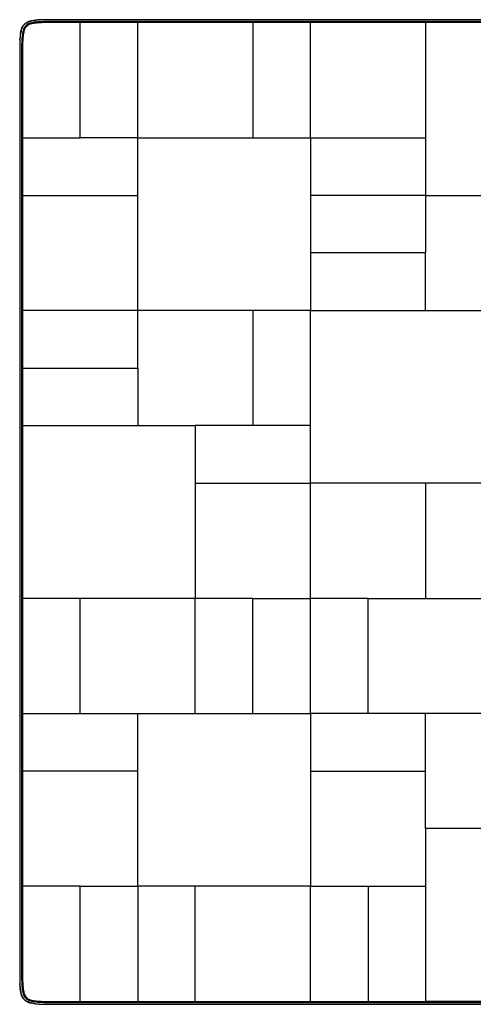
# Model space of a CAD drawing. Header units: millimetres. Extents: x -80 to 71, y -71 to 80.
# Tile 1 of 2: x -80 to -10, y -71 to 80. Entities that reach past the tile are written whole.
import ezdxf

# ---------------------------------------------------------------- set-up
doc = ezdxf.new("R2010")
doc.units = ezdxf.units.MM
doc.header["$MEASUREMENT"] = 0
doc.layers.add('Default', color=7, linetype='Continuous', true_color=0x000000)

msp = doc.modelspace()

# ---------------------------------------------------------------- linework, layer by layer
at = {"layer": 'Default'}
for points, knots in [([(-78.93, 78.95), (-78.99, 78.88), (-79.11, 78.75), (-79.25, 78.51), (-79.37, 78.23), (-79.46, 77.88), (-79.54, 77.46), (-79.62, 76.79), (-79.65, 76.27), (-79.65, 75.92)], [0, 0, 0, 0, 2.696828, 5.383037, 8.386721, 11.756834, 16.118817, 21.293929, 31.839093, 31.839093, 31.839093, 31.839093]), ([(-79.41, 78.07), (-79.41, 78.08), (-79.4, 78.1), (-79.39, 78.15), (-79.37, 78.2), (-79.35, 78.25), (-79.34, 78.28), (-79.34, 78.3), (-79.33, 78.32)], [0, 0, 0, 0, 0.385343, 0.729224, 1.418411, 2.108426, 2.44137, 2.60919, 2.60919, 2.60919, 2.60919]), ([(-78.72, 78.73), (-78.77, 78.68), (-78.87, 78.56), (-79, 78.35), (-79.1, 78.09), (-79.18, 77.77), (-79.25, 77.37), (-79.32, 76.75), (-79.35, 76.25), (-79.35, 75.92)], [0, 0, 0, 0, 2.311938, 4.662231, 7.394641, 10.514294, 14.554528, 19.529462, 29.473805, 29.473805, 29.473805, 29.473805]), ([(-78.69, 78.7), (-78.74, 78.65), (-78.85, 78.52), (-78.98, 78.3), (-79.08, 78.04), (-79.17, 77.71), (-79.25, 77.31), (-79.32, 76.66), (-79.35, 76.16), (-79.35, 75.82)], [0, 0, 0, 0, 2.403963, 4.904005, 7.586338, 10.849801, 15.074402, 19.999695, 30.262213, 30.262213, 30.262213, 30.262213]), ([(-79.34, 78.27), (-79.34, 78.28), (-79.34, 78.28), (-79.34, 78.29), (-79.34, 78.3), (-79.33, 78.31), (-79.33, 78.31)], [150.8514054, 150.8514054, 150.8514054, 150.8514054, 151.0130975, 151.0130975, 151.0130975, 151.3008294, 151.3008294, 151.3008294, 151.3008294]), ([(-79.33, 78.32), (-79.33, 78.32), (-79.33, 78.32), (-79.33, 78.32), (-79.33, 78.32), (-79.33, 78.32), (-79.27, 78.43), (-79.21, 78.55), (-79.16, 78.66)], [17.649692, 17.649692, 17.649692, 17.649692, 17.650699, 17.650699, 17.666752, 17.666752, 17.666752, 18.66117, 18.66117, 18.66117, 18.66117]), ([(-79.31, 78.37), (-79.27, 78.47), (-79.22, 78.57), (-79.16, 78.66), (-79.16, 78.66), (-79.16, 78.66), (-79.15, 78.66)], [151.86552, 151.86552, 151.86552, 151.86552, 155.205962, 155.205962, 155.205962, 155.226387, 155.226387, 155.226387, 155.226387]), ([(-78.61, 78.63), (-78.66, 78.58), (-78.75, 78.47), (-78.87, 78.27), (-78.96, 78.02), (-79.04, 77.71), (-79.1, 77.33), (-79.16, 76.88), (-79.19, 76.4), (-79.2, 76.07), (-79.2, 75.92)], [0, 0, 0, 0, 2.13748, 4.28278, 6.862454, 10.019009, 13.775502, 18.487509, 23.575454, 28.291156, 28.291156, 28.291156, 28.291156]), ([(-75.95, 79.65), (-76.12, 79.65), (-76.47, 79.64), (-76.99, 79.6), (-77.47, 79.54), (-77.89, 79.47), (-78.22, 79.38), (-78.49, 79.26), (-78.73, 79.12), (-78.86, 79.01), (-78.93, 78.95)], [0, 0, 0, 0, 5.064607, 10.499221, 15.539776, 19.717851, 23.055535, 25.904837, 28.55713, 31.236686, 31.236686, 31.236686, 31.236686]), ([(-75.95, 79.35), (-76.11, 79.35), (-76.44, 79.34), (-76.92, 79.31), (-77.37, 79.26), (-77.76, 79.19), (-78.08, 79.11), (-78.33, 79.01), (-78.54, 78.89), (-78.66, 78.79), (-78.72, 78.73)], [0, 0, 0, 0, 4.693801, 9.74383, 14.438679, 18.499322, 21.571491, 24.180529, 26.572156, 28.889628, 28.889628, 28.889628, 28.889628]), ([(-75.85, 79.35), (-76.02, 79.35), (-76.36, 79.34), (-76.85, 79.31), (-77.31, 79.25), (-77.71, 79.18), (-78.03, 79.09), (-78.29, 78.99), (-78.51, 78.86), (-78.63, 78.76), (-78.69, 78.7)], [0, 0, 0, 0, 4.980508, 10.052043, 14.862432, 18.99382, 22.192932, 24.82987, 27.295649, 29.671961, 29.671961, 29.671961, 29.671961]), ([(-75.95, 79.2), (-76.19, 79.2), (-76.66, 79.18), (-77.26, 79.12), (-77.72, 79.04), (-78.06, 78.96), (-78.36, 78.83), (-78.53, 78.7), (-78.61, 78.63)], [-27.76642, -27.76642, -27.76642, -27.76642, -20.824815, -13.88321, -10.412408, -6.941605, -3.470803, 0, 0, 0, 0]), ([(-78.36, 79.32), (-78.36, 79.32), (-78.36, 79.32), (-78.35, 79.32), (-78.35, 79.32), (-78.35, 79.32), (-78.35, 79.32), (-78.33, 79.33), (-78.31, 79.34), (-78.29, 79.34)], [0, 0, 0, 0, 9.096927, 9.096927, 9.096927, 10.710268, 10.710268, 10.710268, 11.044296, 11.044296, 11.044296, 11.044296]), ([(-78.29, 79.34), (-78.28, 79.35), (-78.28, 79.35), (-78.27, 79.35), (-78.26, 79.35), (-78.26, 79.35), (-78.26, 79.36)], [7.5572017, 7.5572017, 7.5572017, 7.5572017, 7.8449336, 7.8449336, 7.8449336, 7.9021187, 7.9021187, 7.9021187, 7.9021187]), ([(-79.65, -67.15), (-79.65, -67.32), (-79.64, -67.67), (-79.6, -68.19), (-79.54, -68.67), (-79.47, -69.09), (-79.38, -69.42), (-79.26, -69.69), (-79.12, -69.93), (-79.01, -70.06), (-78.95, -70.13)], [0, 0, 0, 0, 5.064607, 10.499221, 15.539776, 19.717851, 23.055535, 25.904837, 28.55713, 31.236686, 31.236686, 31.236686, 31.236686]), ([(-79.35, -67.05), (-79.35, -67.22), (-79.34, -67.56), (-79.31, -68.05), (-79.25, -68.51), (-79.18, -68.91), (-79.09, -69.23), (-78.99, -69.49), (-78.86, -69.71), (-78.76, -69.83), (-78.7, -69.89)], [0, 0, 0, 0, 4.980508, 10.052043, 14.862432, 18.99382, 22.192932, 24.82987, 27.295649, 29.671961, 29.671961, 29.671961, 29.671961]), ([(-79.35, -67.15), (-79.35, -67.31), (-79.34, -67.64), (-79.31, -68.12), (-79.26, -68.57), (-79.19, -68.96), (-79.11, -69.28), (-79.01, -69.53), (-78.89, -69.74), (-78.79, -69.86), (-78.73, -69.92)], [0, 0, 0, 0, 4.693801, 9.74383, 14.438679, 18.499322, 21.571491, 24.180529, 26.572156, 28.889628, 28.889628, 28.889628, 28.889628]), ([(-79.2, -67.15), (-79.2, -67.39), (-79.18, -67.86), (-79.12, -68.46), (-79.04, -68.92), (-78.96, -69.26), (-78.83, -69.56), (-78.7, -69.73), (-78.63, -69.81)], [-27.76642, -27.76642, -27.76642, -27.76642, -20.824815, -13.88321, -10.412408, -6.941605, -3.470803, 0, 0, 0, 0]), ([(-79.34, -69.49), (-79.35, -69.48), (-79.35, -69.48), (-79.35, -69.47), (-79.35, -69.46), (-79.35, -69.46), (-79.36, -69.46)], [7.5572017, 7.5572017, 7.5572017, 7.5572017, 7.8449336, 7.8449336, 7.8449336, 7.9021187, 7.9021187, 7.9021187, 7.9021187]), ([(-79.32, -69.56), (-79.32, -69.56), (-79.32, -69.56), (-79.32, -69.55), (-79.32, -69.55), (-79.32, -69.55), (-79.32, -69.55), (-79.33, -69.53), (-79.34, -69.51), (-79.34, -69.49)], [0, 0, 0, 0, 9.096927, 9.096927, 9.096927, 10.710268, 10.710268, 10.710268, 11.044296, 11.044296, 11.044296, 11.044296]), ([(-78.95, -70.13), (-78.88, -70.19), (-78.75, -70.31), (-78.51, -70.45), (-78.23, -70.57), (-77.88, -70.66), (-77.46, -70.74), (-76.79, -70.82), (-76.27, -70.85), (-75.92, -70.85)], [0, 0, 0, 0, 2.696828, 5.383037, 8.386721, 11.756834, 16.118817, 21.293929, 31.839093, 31.839093, 31.839093, 31.839093]), ([(-78.73, -69.92), (-78.68, -69.97), (-78.56, -70.07), (-78.35, -70.2), (-78.09, -70.3), (-77.77, -70.38), (-77.37, -70.45), (-76.75, -70.52), (-76.25, -70.55), (-75.92, -70.55)], [0, 0, 0, 0, 2.311938, 4.662231, 7.394641, 10.514294, 14.554528, 19.529462, 29.473805, 29.473805, 29.473805, 29.473805]), ([(-78.7, -69.89), (-78.65, -69.94), (-78.52, -70.05), (-78.3, -70.18), (-78.04, -70.28), (-77.71, -70.37), (-77.31, -70.45), (-76.66, -70.52), (-76.16, -70.55), (-75.82, -70.55)], [0, 0, 0, 0, 2.403963, 4.904005, 7.586338, 10.849801, 15.074402, 19.999695, 30.262213, 30.262213, 30.262213, 30.262213]), ([(-78.37, -70.51), (-78.47, -70.47), (-78.57, -70.42), (-78.66, -70.36), (-78.66, -70.36), (-78.66, -70.36), (-78.66, -70.35)], [151.86552, 151.86552, 151.86552, 151.86552, 155.205962, 155.205962, 155.205962, 155.226387, 155.226387, 155.226387, 155.226387]), ([(-78.32, -70.53), (-78.32, -70.53), (-78.32, -70.53), (-78.32, -70.53), (-78.32, -70.53), (-78.32, -70.53), (-78.43, -70.47), (-78.55, -70.41), (-78.66, -70.36)], [17.649692, 17.649692, 17.649692, 17.649692, 17.650699, 17.650699, 17.666752, 17.666752, 17.666752, 18.66117, 18.66117, 18.66117, 18.66117]), ([(-78.63, -69.81), (-78.58, -69.86), (-78.47, -69.95), (-78.27, -70.07), (-78.02, -70.16), (-77.71, -70.24), (-77.33, -70.3), (-76.88, -70.36), (-76.4, -70.39), (-76.07, -70.4), (-75.92, -70.4)], [0, 0, 0, 0, 2.13748, 4.28278, 6.862454, 10.019009, 13.775502, 18.487509, 23.575454, 28.291156, 28.291156, 28.291156, 28.291156]), ([(-78.07, -70.61), (-78.08, -70.61), (-78.1, -70.6), (-78.15, -70.59), (-78.2, -70.57), (-78.25, -70.55), (-78.28, -70.54), (-78.3, -70.54), (-78.32, -70.53)], [0, 0, 0, 0, 0.385343, 0.729224, 1.418411, 2.108426, 2.44137, 2.60919, 2.60919, 2.60919, 2.60919]), ([(-78.27, -70.54), (-78.28, -70.54), (-78.28, -70.54), (-78.29, -70.54), (-78.3, -70.54), (-78.31, -70.53), (-78.31, -70.53)], [150.8514054, 150.8514054, 150.8514054, 150.8514054, 151.0130975, 151.0130975, 151.0130975, 151.3008294, 151.3008294, 151.3008294, 151.3008294])]:
    msp.add_open_spline(points, degree=3, knots=knots, dxfattribs=at)
for points, degree in [([(-79.33, 78.3), (-79.33, 78.31), (-79.33, 78.32), (-79.32, 78.33)], 3), ([(-79.32, 78.33), (-79.32, 78.33), (-79.32, 78.32), (-79.33, 78.32)], 3), ([(-79.32, 78.34), (-79.31, 78.35), (-79.31, 78.37), (-79.31, 78.38)], 3), ([(-79.32, 78.34), (-79.31, 78.35), (-79.31, 78.36), (-79.31, 78.37)], 3), ([(-79.32, 78.33), (-79.32, 78.33), (-79.32, 78.34), (-79.32, 78.34)], 3), ([(-79.32, 78.34), (-79.32, 78.34), (-79.32, 78.34)], 2), ([(-79.15, 78.67), (-79.15, 78.67), (-79.15, 78.67), (-79.16, 78.66)], 3), ([(-79.13, 78.7), (-79.13, 78.71), (-79.12, 78.72), (-79.12, 78.72)], 3), ([(-79.12, 78.72), (-79.12, 78.73), (-79.11, 78.73), (-79.11, 78.73)], 3), ([(-79.11, 78.73), (-79.11, 78.74), (-79.11, 78.74)], 2), ([(-78.72, 79.13), (-78.71, 79.13), (-78.71, 79.14), (-78.7, 79.14)], 3), ([(-78.71, 79.13), (-78.72, 79.13), (-78.72, 79.13)], 2), ([(-78.7, 79.14), (-78.71, 79.13), (-78.71, 79.13), (-78.71, 79.13)], 3), ([(-78.69, 79.15), (-78.69, 79.14), (-78.7, 79.14), (-78.7, 79.14)], 3), ([(-78.62, 79.19), (-78.62, 79.18), (-78.63, 79.18), (-78.63, 79.18)], 3), ([(-78.6, 79.2), (-78.61, 79.19), (-78.61, 79.19), (-78.62, 79.19)], 3), ([(-78.47, 79.27), (-78.46, 79.27), (-78.45, 79.28), (-78.45, 79.28)], 3), ([(-78.44, 79.28), (-78.44, 79.28), (-78.43, 79.29), (-78.42, 79.29)], 3), ([(-78.42, 79.29), (-78.41, 79.29), (-78.41, 79.3), (-78.4, 79.3)], 3), ([(-78.4, 79.3), (-78.39, 79.3), (-78.38, 79.31), (-78.38, 79.31)], 3), ([(-78.37, 79.31), (-78.37, 79.31), (-78.36, 79.32), (-78.35, 79.32)], 3), ([(-78.35, 79.32), (-78.34, 79.32), (-78.34, 79.33), (-78.33, 79.33)], 3), ([(-78.32, 79.33), (-78.32, 79.33), (-78.32, 79.33), (-78.31, 79.34)], 3), ([(-78.31, 79.34), (-78.31, 79.34), (-78.32, 79.33), (-78.32, 79.33)], 3), ([(-78.29, 79.34), (-78.29, 79.34), (-78.29, 79.34), (-78.29, 79.35)], 3), ([(-78.27, 79.35), (-78.27, 79.35), (-78.27, 79.35), (-78.28, 79.35)], 3), ([(-78.24, 79.36), (-78.23, 79.37), (-78.22, 79.37), (-78.21, 79.37)], 3), ([(-78.21, 79.37), (-78.2, 79.37), (-78.2, 79.38), (-78.19, 79.38)], 3), ([(-78.18, 79.38), (-78.18, 79.38), (-78.17, 79.39), (-78.17, 79.39)], 3), ([(-78.15, 79.39), (-78.14, 79.39), (-78.13, 79.4), (-78.12, 79.4)], 3), ([(-78.06, 79.42), (-78.05, 79.42), (-78.04, 79.42), (-78.03, 79.43)], 3), ([(-77.83, 79.48), (-77.82, 79.48), (-77.8, 79.48), (-77.79, 79.48)], 3), ([(-77.68, 79.51), (-77.67, 79.51), (-77.66, 79.51), (-77.65, 79.51)], 3), ([(-77.64, 79.51), (-77.63, 79.52), (-77.61, 79.52), (-77.6, 79.52)], 3), ([(-77.6, 79.52), (-77.59, 79.52), (-77.57, 79.52), (-77.56, 79.53)], 3), ([(-77.55, 79.53), (-77.54, 79.53), (-77.53, 79.53), (-77.52, 79.53)], 3), ([(-77.5, 79.54), (-77.49, 79.54), (-77.49, 79.54), (-77.48, 79.54)], 3), ([(-77.43, 79.55), (-77.43, 79.55), (-77.42, 79.55), (-77.41, 79.55)], 3), ([(-77.39, 79.55), (-77.38, 79.55), (-77.37, 79.56), (-77.36, 79.56)], 3), ([(-77.35, 79.56), (-77.33, 79.56), (-77.32, 79.56), (-77.31, 79.56)], 3), ([(-77.3, 79.56), (-77.29, 79.57), (-77.28, 79.57), (-77.26, 79.57)], 3), ([(-77.26, 79.57), (-77.24, 79.57), (-77.23, 79.57), (-77.21, 79.57)], 3), ([(-77.16, 79.58), (-77.15, 79.58), (-77.13, 79.58), (-77.12, 79.59)], 3), ([(-76.91, 79.61), (-76.89, 79.61), (-76.88, 79.61), (-76.86, 79.61)], 3), ([(-76.8, 79.62), (-76.79, 79.62), (-76.77, 79.62), (-76.75, 79.62)], 3), ([(-76.63, 79.63), (-76.62, 79.63), (-76.6, 79.63), (-76.59, 79.63)], 3), ([(-76.58, 79.63), (-76.57, 79.63), (-76.55, 79.63), (-76.54, 79.63)], 3), ([(67.12, 79.65), (-4.42, 79.65), (-75.95, 79.65)], 2), ([(67.12, 79.35), (-4.42, 79.35), (-75.95, 79.35)], 2), ([(-70.4, 79.2), (-73.18, 79.2), (-75.95, 79.2)], 2), ([(-70.4, 61.6), (-70.4, 70.4), (-70.4, 79.2)], 2), ([(-61.6, 79.2), (-66, 79.2), (-70.4, 79.2)], 2), ([(-69.35, 79.2), (-69.35, 79.28), (-69.35, 79.35)], 2), ([(-61.6, 61.6), (-61.6, 70.4), (-61.6, 79.2)], 2), ([(-52.07, 79.2), (-56.83, 79.2), (-61.6, 79.2)], 2), ([(-44, 79.2), (-48.03, 79.2), (-52.07, 79.2)], 2), ([(-35.2, 79.2), (-39.6, 79.2), (-44, 79.2)], 2), ([(-44, 79.2), (-44, 70.4), (-44, 61.6)], 2), ([(-35.2, 61.6), (-35.2, 70.4), (-35.2, 79.2)], 2), ([(-17.6, 79.2), (-26.4, 79.2), (-35.2, 79.2)], 2), ([(8.8, 79.2), (-4.4, 79.2), (-17.6, 79.2)], 2), ([(-17.6, 79.2), (-17.6, 66), (-17.6, 52.8)], 2), ([(-79.56, 77.32), (-79.55, 77.33), (-79.55, 77.34), (-79.55, 77.35)], 3), ([(-79.55, 77.37), (-79.55, 77.38), (-79.55, 77.39), (-79.54, 77.4)], 3), ([(-79.54, 77.46), (-79.53, 77.47), (-79.53, 77.48), (-79.53, 77.5)], 3), ([(-79.54, 77.41), (-79.54, 77.43), (-79.54, 77.44), (-79.54, 77.45)], 3), ([(-79.53, 77.5), (-79.53, 77.52), (-79.53, 77.53), (-79.52, 77.54)], 3), ([(-79.52, 77.55), (-79.52, 77.56), (-79.52, 77.57), (-79.52, 77.58)], 3), ([(-79.51, 77.6), (-79.51, 77.61), (-79.51, 77.61), (-79.51, 77.62)], 3), ([(-79.5, 77.7), (-79.49, 77.71), (-79.49, 77.73), (-79.49, 77.74)], 3), ([(-79.48, 77.79), (-79.47, 77.81), (-79.47, 77.83), (-79.47, 77.84)], 3), ([(-79.46, 77.85), (-79.46, 77.86), (-79.46, 77.87), (-79.46, 77.88)], 3), ([(-79.41, 78.05), (-79.41, 78.06), (-79.41, 78.07), (-79.41, 78.08)], 3), ([(-79.41, 78.07), (-79.41, 78.07), (-79.41, 78.06), (-79.41, 78.05)], 3), ([(-79.39, 78.14), (-79.38, 78.15), (-79.38, 78.16), (-79.38, 78.17)], 3), ([(-79.38, 78.18), (-79.37, 78.19), (-79.37, 78.19), (-79.37, 78.2)], 3), ([(-79.37, 78.2), (-79.37, 78.21), (-79.36, 78.22), (-79.36, 78.23)], 3), ([(-79.35, 78.25), (-79.35, 78.25), (-79.35, 78.26), (-79.35, 78.26)], 3), ([(-79.65, 75.92), (-79.65, 4.38), (-79.65, -67.15)], 2), ([(-79.35, 75.92), (-79.35, 4.38), (-79.35, -67.15)], 2), ([(-79.2, 75.92), (-79.2, 68.76), (-79.2, 61.6)], 2), ([(-79.2, 61.6), (-74.8, 61.6), (-70.4, 61.6)], 2), ([(-79.2, 61.6), (-79.2, 57.2), (-79.2, 52.8)], 2), ([(-61.6, 61.6), (-66, 61.6), (-70.4, 61.6)], 2), ([(-61.6, 35.2), (-61.6, 48.4), (-61.6, 61.6)], 2), ([(-61.6, 61.6), (-48.4, 61.6), (-35.2, 61.6)], 2), ([(-35.2, 61.6), (-35.2, 48.4), (-35.2, 35.2)], 2), ([(-35.2, 61.6), (-26.4, 61.6), (-17.6, 61.6)], 2), ([(-79.2, 52.8), (-70.4, 52.8), (-61.6, 52.8)], 2), ([(-79.2, 52.8), (-79.2, 48.77), (-79.2, 44.73)], 2), ([(-17.6, 52.8), (-26.4, 52.8), (-35.2, 52.8)], 2), ([(-17.6, 52.8), (-8.8, 52.8), (0, 52.8)], 2), ([(-17.6, 52.8), (-17.6, 48.4), (-17.6, 44)], 2), ([(-79.2, 44.73), (-79.2, 39.97), (-79.2, 35.2)], 2), ([(-17.6, 44), (-26.4, 44), (-35.2, 44)], 2), ([(-17.6, 35.2), (-17.6, 39.6), (-17.6, 44)], 2), ([(-61.6, 35.2), (-70.4, 35.2), (-79.2, 35.2)], 2), ([(-79.2, 35.2), (-79.2, 30.8), (-79.2, 26.4)], 2), ([(-35.2, 35.2), (-48.4, 35.2), (-61.6, 35.2)], 2), ([(-61.6, 26.4), (-61.6, 30.8), (-61.6, 35.2)], 2), ([(-44, 35.2), (-44, 26.4), (-44, 17.6)], 2), ([(-35.2, 35.2), (-22, 35.2), (-8.8, 35.2)], 2), ([(-35.2, 8.8), (-35.2, 22), (-35.2, 35.2)], 2), ([(-79.2, 26.4), (-70.4, 26.4), (-61.6, 26.4)], 2), ([(-79.2, 26.4), (-79.2, 22), (-79.2, 17.6)], 2), ([(-61.6, 26.4), (-61.6, 22), (-61.6, 17.6)], 2), ([(-79.2, 17.6), (-70.4, 17.6), (-61.6, 17.6)], 2), ([(-79.2, 17.6), (-79.2, 4.4), (-79.2, -8.8)], 2), ([(-61.6, 17.6), (-57.2, 17.6), (-52.8, 17.6)], 2), ([(-35.2, 17.6), (-44, 17.6), (-52.8, 17.6)], 2), ([(-52.8, 17.6), (-52.8, 13.2), (-52.8, 8.8)], 2), ([(-52.8, 8.8), (-44, 8.8), (-35.2, 8.8)], 2), ([(-52.8, 8.8), (-52.8, 0), (-52.8, -8.8)], 2), ([(-8.8, 8.8), (-22, 8.8), (-35.2, 8.8)], 2), ([(-35.2, -8.8), (-35.2, 0), (-35.2, 8.8)], 2), ([(-17.6, 8.8), (-17.6, 0), (-17.6, -8.8)], 2), ([(-79.2, -8.8), (-79.2, -17.6), (-79.2, -26.4)], 2), ([(-70.4, -8.8), (-74.8, -8.8), (-79.2, -8.8)], 2), ([(-70.4, -26.4), (-70.4, -17.6), (-70.4, -8.8)], 2), ([(-52.8, -8.8), (-61.6, -8.8), (-70.4, -8.8)], 2), ([(-52.8, -26.4), (-52.8, -17.6), (-52.8, -8.8)], 2), ([(-44, -8.8), (-48.4, -8.8), (-52.8, -8.8)], 2), ([(-44, -26.4), (-44, -17.6), (-44, -8.8)], 2), ([(-44, -8.8), (-39.6, -8.8), (-35.2, -8.8)], 2), ([(-26.4, -8.8), (-30.8, -8.8), (-35.2, -8.8)], 2), ([(-35.2, -26.4), (-35.2, -17.6), (-35.2, -8.8)], 2), ([(-26.4, -8.8), (-22, -8.8), (-17.6, -8.8)], 2), ([(-26.4, -26.4), (-26.4, -17.6), (-26.4, -8.8)], 2), ([(-17.6, -8.8), (-13.2, -8.8), (-8.8, -8.8)], 2), ([(-79.2, -26.4), (-74.8, -26.4), (-70.4, -26.4)], 2), ([(-79.2, -26.4), (-79.2, -30.8), (-79.2, -35.2)], 2), ([(-70.4, -26.4), (-61.6, -26.4), (-52.8, -26.4)], 2), ([(-61.6, -35.2), (-61.6, -30.8), (-61.6, -26.4)], 2), ([(-52.8, -26.4), (-48.4, -26.4), (-44, -26.4)], 2), ([(-44, -26.4), (-39.6, -26.4), (-35.2, -26.4)], 2), ([(-17.6, -26.4), (-26.4, -26.4), (-35.2, -26.4)], 2), ([(-35.2, -26.4), (-35.2, -30.8), (-35.2, -35.2)], 2), ([(-17.6, -35.2), (-17.6, -30.8), (-17.6, -26.4)], 2), ([(-8.8, -26.4), (-13.2, -26.4), (-17.6, -26.4)], 2), ([(-61.6, -35.2), (-70.4, -35.2), (-79.2, -35.2)], 2), ([(-79.2, -35.2), (-79.2, -39.23), (-79.2, -43.27)], 2), ([(-61.6, -52.8), (-61.6, -44), (-61.6, -35.2)], 2), ([(-35.2, -35.2), (-26.4, -35.2), (-17.6, -35.2)], 2), ([(-35.2, -35.2), (-35.2, -44), (-35.2, -52.8)], 2), ([(-17.6, -44), (-17.6, -39.6), (-17.6, -35.2)], 2), ([(-79.2, -43.27), (-79.2, -48.03), (-79.2, -52.8)], 2), ([(-8.8, -44), (-13.2, -44), (-17.6, -44)], 2), ([(-17.6, -44), (-17.6, -57.2), (-17.6, -70.4)], 2), ([(-70.4, -52.8), (-74.8, -52.8), (-79.2, -52.8)], 2), ([(-79.2, -52.8), (-79.2, -59.98), (-79.2, -67.15)], 2), ([(-70.4, -70.4), (-70.4, -61.6), (-70.4, -52.8)], 2), ([(-70.4, -52.8), (-66, -52.8), (-61.6, -52.8)], 2), ([(-61.6, -52.8), (-61.6, -61.6), (-61.6, -70.4)], 2), ([(-52.8, -52.8), (-57.2, -52.8), (-61.6, -52.8)], 2), ([(-52.8, -70.4), (-52.8, -61.6), (-52.8, -52.8)], 2), ([(-35.2, -52.8), (-44, -52.8), (-52.8, -52.8)], 2), ([(-35.2, -70.4), (-35.2, -61.6), (-35.2, -52.8)], 2), ([(-35.2, -52.8), (-26.4, -52.8), (-17.6, -52.8)], 2), ([(-26.4, -52.8), (-26.4, -61.6), (-26.4, -70.4)], 2), ([(-79.63, -67.78), (-79.63, -67.77), (-79.63, -67.75), (-79.63, -67.74)], 3), ([(-79.63, -67.83), (-79.63, -67.82), (-79.63, -67.8), (-79.63, -67.79)], 3), ([(-79.62, -68), (-79.62, -67.99), (-79.62, -67.97), (-79.62, -67.95)], 3), ([(-79.61, -68.11), (-79.61, -68.09), (-79.61, -68.08), (-79.61, -68.06)], 3), ([(-79.58, -68.36), (-79.58, -68.35), (-79.58, -68.33), (-79.59, -68.32)], 3), ([(-79.57, -68.46), (-79.57, -68.44), (-79.57, -68.43), (-79.57, -68.41)], 3), ([(-79.56, -68.5), (-79.57, -68.49), (-79.57, -68.48), (-79.57, -68.46)], 3), ([(-79.56, -68.55), (-79.56, -68.53), (-79.56, -68.52), (-79.56, -68.51)], 3), ([(-79.55, -68.59), (-79.55, -68.58), (-79.56, -68.57), (-79.56, -68.56)], 3), ([(-79.55, -68.63), (-79.55, -68.63), (-79.55, -68.62), (-79.55, -68.61)], 3), ([(-79.54, -68.7), (-79.54, -68.69), (-79.54, -68.69), (-79.54, -68.68)], 3), ([(-79.53, -68.75), (-79.53, -68.74), (-79.53, -68.73), (-79.53, -68.72)], 3), ([(-79.52, -68.8), (-79.52, -68.79), (-79.52, -68.77), (-79.53, -68.76)], 3), ([(-79.51, -68.84), (-79.52, -68.83), (-79.52, -68.81), (-79.52, -68.8)], 3), ([(-79.51, -68.88), (-79.51, -68.87), (-79.51, -68.86), (-79.51, -68.85)], 3), ([(-79.48, -69.03), (-79.48, -69.02), (-79.48, -69), (-79.48, -68.99)], 3), ([(-79.42, -69.26), (-79.42, -69.25), (-79.42, -69.24), (-79.43, -69.23)], 3), ([(-79.39, -69.35), (-79.39, -69.34), (-79.4, -69.33), (-79.4, -69.32)], 3), ([(-79.38, -69.38), (-79.38, -69.38), (-79.39, -69.37), (-79.39, -69.37)], 3), ([(-79.37, -69.41), (-79.37, -69.4), (-79.38, -69.4), (-79.38, -69.39)], 3), ([(-79.36, -69.44), (-79.37, -69.43), (-79.37, -69.42), (-79.37, -69.41)], 3), ([(-79.35, -69.47), (-79.35, -69.47), (-79.35, -69.47), (-79.35, -69.48)], 3), ([(-79.34, -69.49), (-79.34, -69.49), (-79.34, -69.49), (-79.35, -69.49)], 3), ([(-79.33, -69.52), (-79.33, -69.52), (-79.33, -69.52), (-79.34, -69.51)], 3), ([(-79.34, -69.51), (-79.34, -69.51), (-79.33, -69.52), (-79.33, -69.52)], 3), ([(-79.32, -69.55), (-79.32, -69.54), (-79.33, -69.54), (-79.33, -69.53)], 3), ([(-79.31, -69.57), (-79.31, -69.57), (-79.32, -69.56), (-79.32, -69.55)], 3), ([(-79.3, -69.6), (-79.3, -69.59), (-79.31, -69.58), (-79.31, -69.58)], 3), ([(-79.29, -69.62), (-79.29, -69.61), (-79.3, -69.61), (-79.3, -69.6)], 3), ([(-79.28, -69.64), (-79.28, -69.64), (-79.29, -69.63), (-79.29, -69.62)], 3), ([(-79.27, -69.67), (-79.27, -69.66), (-79.28, -69.65), (-79.28, -69.65)], 3), ([(-79.2, -69.8), (-79.19, -69.81), (-79.19, -69.81), (-79.19, -69.82)], 3), ([(-79.19, -69.82), (-79.18, -69.82), (-79.18, -69.83), (-79.18, -69.83)], 3), ([(-79.15, -69.89), (-79.14, -69.89), (-79.14, -69.9), (-79.14, -69.9)], 3), ([(-79.13, -69.92), (-79.13, -69.91), (-79.14, -69.91), (-79.14, -69.9)], 3), ([(-79.14, -69.9), (-79.13, -69.91), (-79.13, -69.91), (-79.13, -69.91)], 3), ([(-79.13, -69.91), (-79.13, -69.92), (-79.13, -69.92)], 2), ([(-78.73, -70.31), (-78.74, -70.31), (-78.74, -70.31)], 2), ([(-78.72, -70.32), (-78.73, -70.32), (-78.73, -70.31), (-78.73, -70.31)], 3), ([(-78.7, -70.33), (-78.71, -70.33), (-78.72, -70.32), (-78.72, -70.32)], 3), ([(-78.67, -70.35), (-78.67, -70.35), (-78.67, -70.35), (-78.66, -70.36)], 3), ([(-78.34, -70.52), (-78.35, -70.51), (-78.37, -70.51), (-78.38, -70.51)], 3), ([(-78.34, -70.52), (-78.35, -70.51), (-78.36, -70.51), (-78.37, -70.51)], 3), ([(-78.33, -70.52), (-78.33, -70.52), (-78.34, -70.52), (-78.34, -70.52)], 3), ([(-78.3, -70.53), (-78.31, -70.53), (-78.32, -70.53), (-78.33, -70.52)], 3), ([(-78.33, -70.52), (-78.33, -70.52), (-78.32, -70.52), (-78.32, -70.53)], 3), ([(-78.25, -70.55), (-78.25, -70.55), (-78.26, -70.55), (-78.26, -70.55)], 3), ([(-78.2, -70.57), (-78.21, -70.57), (-78.22, -70.56), (-78.23, -70.56)], 3), ([(-78.18, -70.58), (-78.19, -70.57), (-78.19, -70.57), (-78.2, -70.57)], 3), ([(-78.14, -70.59), (-78.15, -70.58), (-78.16, -70.58), (-78.17, -70.58)], 3), ([(-78.05, -70.61), (-78.06, -70.61), (-78.07, -70.61), (-78.08, -70.61)], 3), ([(-78.07, -70.61), (-78.07, -70.61), (-78.06, -70.61), (-78.05, -70.61)], 3), ([(-77.85, -70.66), (-77.86, -70.66), (-77.87, -70.66), (-77.88, -70.66)], 3), ([(-77.79, -70.68), (-77.81, -70.67), (-77.83, -70.67), (-77.84, -70.67)], 3), ([(-77.7, -70.7), (-77.71, -70.69), (-77.73, -70.69), (-77.74, -70.69)], 3), ([(-77.6, -70.71), (-77.61, -70.71), (-77.61, -70.71), (-77.62, -70.71)], 3), ([(-77.55, -70.72), (-77.56, -70.72), (-77.57, -70.72), (-77.58, -70.72)], 3), ([(-77.5, -70.73), (-77.52, -70.73), (-77.53, -70.73), (-77.54, -70.72)], 3), ([(-77.46, -70.74), (-77.47, -70.73), (-77.48, -70.73), (-77.5, -70.73)], 3), ([(-75.92, -70.4), (-73.16, -70.4), (-70.4, -70.4)], 2), ([(-75.92, -70.55), (-4.38, -70.55), (67.15, -70.55)], 2), ([(-70.4, -70.4), (-66, -70.4), (-61.6, -70.4)], 2), ([(-69.35, -70.55), (-69.35, -70.47), (-69.35, -70.4)], 2), ([(-61.6, -70.4), (-57.2, -70.4), (-52.8, -70.4)], 2), ([(-52.8, -70.4), (-48.77, -70.4), (-44.73, -70.4)], 2), ([(-44.73, -70.4), (-39.97, -70.4), (-35.2, -70.4)], 2), ([(-35.2, -70.4), (-30.8, -70.4), (-26.4, -70.4)], 2), ([(-26.4, -70.4), (-22, -70.4), (-17.6, -70.4)], 2), ([(8.8, -70.4), (-4.4, -70.4), (-17.6, -70.4)], 2), ([(-77.41, -70.74), (-77.43, -70.74), (-77.44, -70.74), (-77.45, -70.74)], 3), ([(-77.37, -70.75), (-77.38, -70.75), (-77.39, -70.75), (-77.4, -70.74)], 3), ([(-77.32, -70.76), (-77.33, -70.75), (-77.34, -70.75), (-77.35, -70.75)], 3), ([(-75.92, -70.85), (-4.38, -70.85), (67.15, -70.85)], 2)]:
    msp.add_open_spline(points, degree=degree, dxfattribs=at)
for points, weights in [([(-79.31, 78.38), (-79.26, 78.5), (-79.19, 78.61)], [1, 0.997350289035, 1]), ([(-79.16, 78.65), (-79.14, 78.7), (-79.11, 78.74)], [1, 0.999344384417, 1]), ([(-79.15, 78.67), (-79.06, 78.82), (-78.93, 78.95)], [1, 0.99393768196, 1]), ([(-79.13, 78.7), (-79.09, 78.76), (-79.05, 78.81)], [1, 0.999149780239, 1]), ([(-79.12, 78.72), (-79.1, 78.75), (-79.08, 78.78)], [1, 0.999697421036, 1]), ([(-79.11, 78.73), (-79.1, 78.75), (-79.09, 78.77)], [1, 0.999866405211, 1]), ([(-78.71, 79.13), (-78.69, 79.14), (-78.67, 79.16)], [1, 0.999835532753, 1]), ([(-78.7, 79.14), (-78.68, 79.15), (-78.66, 79.16)], [1, 0.999898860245, 1]), ([(-78.69, 79.15), (-78.63, 79.18), (-78.57, 79.22)], [1, 0.999180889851, 1]), ([(-78.65, 79.17), (-78.63, 79.18), (-78.61, 79.2)], [1, 0.999835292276, 1]), ([(-78.6, 79.2), (-78.54, 79.24), (-78.47, 79.27)], [1, 0.999133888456, 1]), ([(-78.55, 78.68), (-78.48, 78.74), (-78.41, 78.79)], [1, 0.996873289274, 1]), ([(-78.12, 79.4), (-78.1, 79.41), (-78.07, 79.42)], [1, 0.999970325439, 1]), ([(-78.03, 79.43), (-77.93, 79.45), (-77.84, 79.47)], [1, 0.999701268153, 1]), ([(-79.45, 77.89), (-79.44, 77.94), (-79.43, 77.99)], [1, 0.999927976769, 1]), ([(-79.43, 77.99), (-79.43, 78.01), (-79.42, 78.04)], [1, 0.999977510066, 1]), ([(-79.41, 78.08), (-79.4, 78.11), (-79.39, 78.13)], [1, 0.999970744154, 1]), ([(-79.63, 76.61), (-79.62, 76.66), (-79.62, 76.71)], [1, 0.999989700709, 1]), ([(-79.43, -69.23), (-79.45, -69.13), (-79.47, -69.04)], [1, 0.999701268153, 1]), ([(-79.4, -69.32), (-79.41, -69.3), (-79.42, -69.27)], [1, 0.999970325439, 1]), ([(-79.2, -69.8), (-79.24, -69.74), (-79.27, -69.67)], [1, 0.999133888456, 1]), ([(-79.15, -69.89), (-79.18, -69.83), (-79.22, -69.77)], [1, 0.99918088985, 1]), ([(-79.17, -69.85), (-79.18, -69.83), (-79.2, -69.81)], [1, 0.999835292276, 1]), ([(-79.17, -69.85), (-79.18, -69.84), (-79.18, -69.82)], [1, 0.999929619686, 1]), ([(-79.14, -69.9), (-79.15, -69.88), (-79.16, -69.86)], [1, 0.999898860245, 1]), ([(-79.13, -69.91), (-79.14, -69.89), (-79.16, -69.87)], [1, 0.999835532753, 1]), ([(-78.67, -70.35), (-78.82, -70.26), (-78.95, -70.13)], [1, 0.993937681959, 1]), ([(-78.7, -70.33), (-78.76, -70.29), (-78.81, -70.25)], [1, 0.99914978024, 1]), ([(-78.68, -69.75), (-78.74, -69.68), (-78.79, -69.61)], [1, 0.996873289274, 1]), ([(-78.72, -70.32), (-78.75, -70.3), (-78.78, -70.28)], [1, 0.999697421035, 1]), ([(-78.73, -70.31), (-78.75, -70.3), (-78.77, -70.29)], [1, 0.999866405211, 1]), ([(-78.65, -70.36), (-78.7, -70.34), (-78.74, -70.31)], [1, 0.999344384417, 1]), ([(-78.38, -70.51), (-78.5, -70.46), (-78.61, -70.39)], [1, 0.997350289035, 1]), ([(-78.08, -70.61), (-78.11, -70.6), (-78.13, -70.59)], [1, 0.999970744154, 1]), ([(-77.99, -70.63), (-78.01, -70.63), (-78.04, -70.62)], [1, 0.999977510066, 1]), ([(-77.89, -70.65), (-77.94, -70.64), (-77.99, -70.63)], [1, 0.999927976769, 1]), ([(-76.61, -70.83), (-76.66, -70.82), (-76.71, -70.82)], [1, 0.999989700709, 1])]:
    msp.add_rational_spline(points, weights, degree=2, dxfattribs=at)
for points, weights, knots in [([(-79.11, 78.74), (-79.03, 78.86), (-78.93, 78.95), (-78.84, 79.05), (-78.72, 79.13)], [1, 0.994964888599, 1, 0.994964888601, 1], [0, 0, 0, 2.738877, 2.738877, 5.477753, 5.477753, 5.477753]), ([(-78.93, 78.95), (-78.8, 79.08), (-78.64, 79.17), (-78.62, 79.18), (-78.61, 79.2)], [1, 0.993695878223, 1, 0.999910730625, 1], [0, 0, 0, 3.644569, 3.644569, 4.091632, 4.091632, 4.091632]), ([(-78.95, -70.13), (-79.08, -70), (-79.17, -69.84), (-79.18, -69.82), (-79.2, -69.81)], [1, 0.993695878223, 1, 0.999910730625, 1], [0, 0, 0, 3.644569, 3.644569, 4.091632, 4.091632, 4.091632]), ([(-78.74, -70.31), (-78.86, -70.23), (-78.95, -70.13), (-79.05, -70.04), (-79.13, -69.92)], [1, 0.994964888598, 1, 0.994964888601, 1], [0, 0, 0, 2.738877, 2.738877, 5.477753, 5.477753, 5.477753])]:
    msp.add_rational_spline(points, weights, degree=2, knots=knots, dxfattribs=at)

doc.saveas('drawing.dxf')
